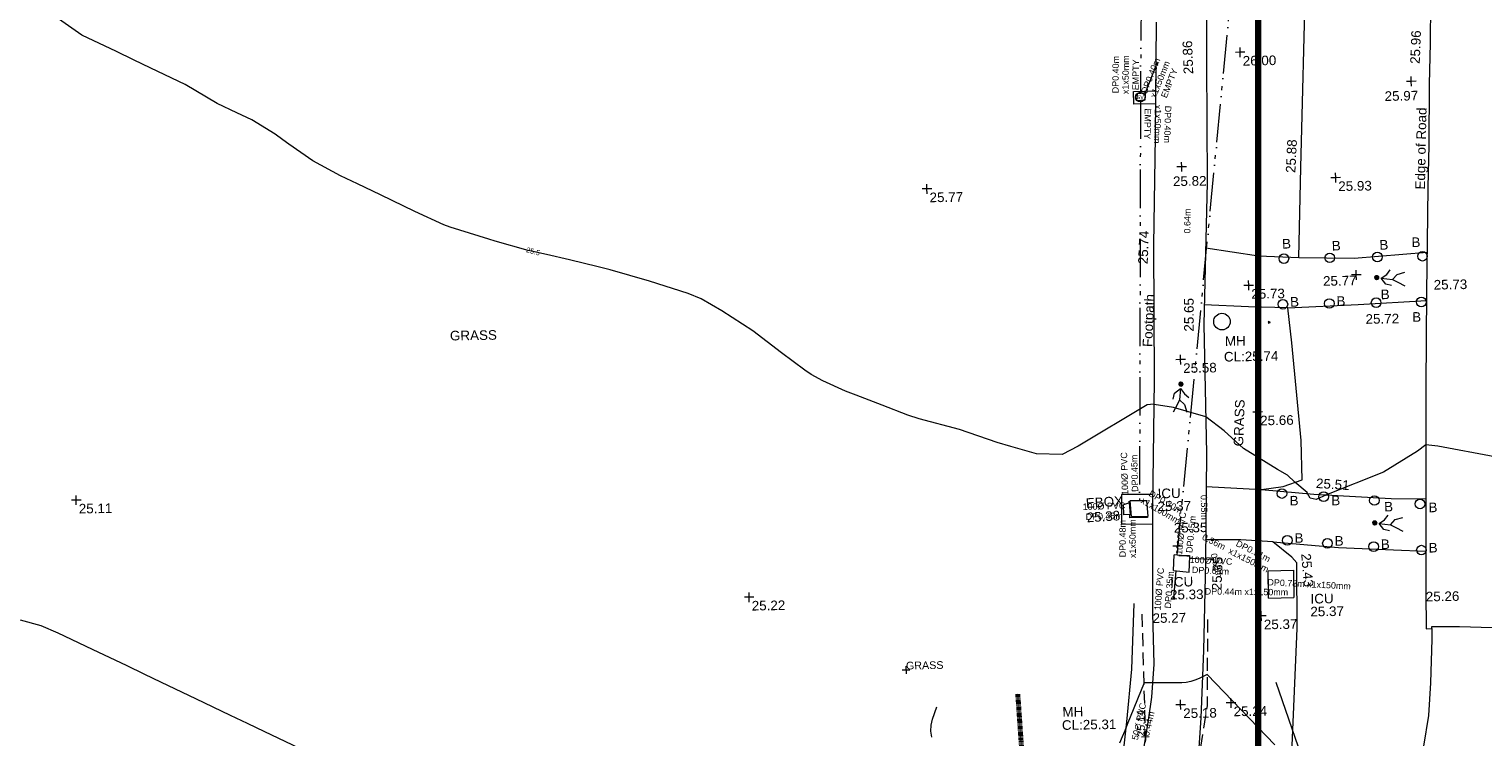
# Model space of a CAD drawing. Header units: millimetres. Extents: x -290717 to 520720, y -88450 to 287762.
# Tile 93 of 197: x -63434 to -6642, y -24564 to 3086. Entities that reach past the tile are written whole.
import ezdxf

# ---------------------------------------------------------------- set-up
doc = ezdxf.new("R2010")
doc.units = ezdxf.units.MM
for name, pattern in [('Dash 1_5mm', [3, 1.5, -1.5]), ('IMPORT-DASHED _2_', [750, 500, -250]), ('IMPORT-UG_DRAINAGE_UNIDENTIFIED_QLB2 _2_', [2700, 1500, -300, 0, -250, 150, -300, 0, -200]), ('IMPORT-UG_ELEC_LV_QLB2 _2_', [2700, 1500, -300, 0, -250, 150, -300, 0, -200]), ('IMPORT-UG_ELEC_STREET LIGHTING_QLB2 _2_', [2700, 1500, -300, 0, -250, 150, -300, 0, -200]), ('IMPORT-UG_UNIDENTIFIED_QLA _2_', [2350, 1500, -300, 0, -50, 150, -300, 0, -50])]:
    doc.linetypes.add(name, pattern=pattern)
for name, color, linetype, lineweight, true_color in [('00_TOPO_CONCRETE', 9, 'Continuous', 9, 0x808080), ('00_TOPO_ESB_BOX', 240, 'Continuous', 9, 0xff003f), ('00_TOPO_FOOTPATH', 7, 'Continuous', 9, 0xa50000), ('00_TOPO_FURN_BOLLARD', 7, 'Continuous', 9, 0x666666), ('00_TOPO_LEVEL_SPOT', 7, 'Continuous', 9, 0x666666), ('00_TOPO_SERV_IC', 5, 'Continuous', 9, 0x0000ff), ('00_TOPO_SERV_MH', 7, 'Continuous', 9, 0x666666), ('00_TOPO_SERV_STOP_VALVE', 7, 'Continuous', 9, 0x666666), ('00_UAV_FORM_LINES', 7, 'Continuous', 9, 0x666666), ('01_DTM_CONTOUR_MJR', 7, 'Continuous', 9, 0x7f3f00), ('01_DTM_CONTOUR_MNR', 7, 'Continuous', 9, 0xa5a552), ('01_DTM_CONTOUR_MNR_LABELS', 7, 'Continuous', 9, 0xa5a552), ('12333-PUM-2D-U-0001-C01 - Rev2_REVIT IMPORT_dwg', 7, 'Continuous', 9, 0x767676), ('A_RHA_Line', 7, 'Continuous', 9, 0x00a600), ('CONTOURS_MINOR', 7, 'Continuous', 9, 0x00a5a5), ('PUM-ELECTRIC-LV-QLB2', 1, 'IMPORT-UG_ELEC_LV_QLB2 _2_', 9, 0xff0000), ('PUM-ELECTRIC-MH', 1, 'Continuous', 9, 0xff0000), ('PUM-UNIDENTIFIED UTILITIES-QLA', 7, 'IMPORT-UG_UNIDENTIFIED_QLA _2_', 9, 0x52a500), ('PUM-UNIDENTIFIED-QLB2', 150, 'IMPORT-UG_DRAINAGE_UNIDENTIFIED_QLB2 _2_', 9, 0x007fff)]:
    doc.layers.add(name, color=color, linetype=linetype, lineweight=lineweight, true_color=true_color)
for name, color, linetype, lineweight in [('00_TOPO_PEDASTRIAN', 7, 'Continuous', 9), ('00_TOPO_ROAD_EDGE', 7, 'Continuous', 9), ('00_TOPO_SURFACE', 7, 'Continuous', 9), ('00_TOPO_SURVEY_TEXT', 7, 'Continuous', 9), ('CHANGE_OF_SURFACE', 7, 'IMPORT-DASHED _2_', 9), ('CHANGE_OF_SURFACE_LVL', 7, 'Continuous', 9), ('GEN-TEXT', 7, 'Continuous', 9), ('Text', 7, 'Continuous', 9), ('TEXT_TXT', 7, 'Continuous', 9)]:
    doc.layers.add(name, color=color, linetype=linetype, lineweight=lineweight)
doc.styles.add('Arial_1', font='arial.ttf', dxfattribs={"height": 250})
doc.styles.add('Arial_3', font='arial.ttf', dxfattribs={"height": 300})
doc.styles.add('Swis721 Lt BT', font='swissl.ttf', dxfattribs={"height": 400})
doc.styles.add('Swis721 Lt BT_1', font='swissl.ttf', dxfattribs={"height": 200})
doc.styles.add('Swis721 Lt BT_2', font='swissl.ttf', dxfattribs={"height": 375})

# ---------------------------------------------------------------- blocks, each defined once
blk = doc.blocks.new('12333-PUM-2D-U-0001-C01 - Rev2_REVIT IMPORT_dwg_PEDESTRIAN CROSS-2077093-Site Location Plan Existing')
at = {"layer": '00_TOPO_PEDASTRIAN', "true_color": 0xe2e2e2}
blk.add_hatch(color=254, dxfattribs=at).paths.add_polyline_path([(533890783, 725539306), (533890865, 725539318), (533890905, 725539357), (533890919, 725539412), (533890890, 725539480), (533890865, 725539506), (533890782, 725539516), (533890734, 725539488), (533890706, 725539439), (533890717, 725539357), (533890779, 725539308)])
at = {"layer": '00_TOPO_PEDASTRIAN', "color": 253, "true_color": 0xaaaaaa, "flags": 128}
for points in [[(533891382, 725539090), (533891157, 725539146), (533890989, 725539388), (533891200, 725539529), (533891340, 725539703)], [(533890989, 725539388), (533891421, 725539330), (533891608, 725539523), (533891914, 725539599)], [(533891421, 725539330), (533891634, 725539220), (533891896, 725539067)]]:
    blk.add_lwpolyline(points, dxfattribs=at)
blk = doc.blocks.new('12333-PUM-2D-U-0001-C01 - Rev2_REVIT IMPORT_dwg_PEDESTRIAN CROSS-2077094-Site Location Plan Existing')
at = {"layer": '00_TOPO_PEDASTRIAN', "true_color": 0xe2e2e2}
blk.add_hatch(color=254, dxfattribs=at).paths.add_polyline_path([(533891028, 725548886), (533891111, 725548897), (533891161, 725548963), (533891161, 725549019), (533891150, 725549045), (533891088, 725549091), (533891027, 725549095), (533890977, 725549064), (533890951, 725549018), (533890962, 725548936), (533891025, 725548887)])
at = {"layer": '00_TOPO_PEDASTRIAN', "color": 253, "true_color": 0xaaaaaa, "flags": 128}
for points in [[(533891627, 725548669), (533891402, 725548725), (533891234, 725548967), (533891446, 725549108), (533891586, 725549282)], [(533891234, 725548967), (533891666, 725548909), (533891853, 725549103), (533892159, 725549178)], [(533891666, 725548909), (533891879, 725548799), (533892141, 725548647)]]:
    blk.add_lwpolyline(points, dxfattribs=at)
blk = doc.blocks.new('12333-PUM-2D-U-0001-C01 - Rev2_REVIT IMPORT_dwg_MSL_Bollard_2-2077182-Site Location Plan Existing')
at = {"layer": '00_TOPO_FURN_BOLLARD', "color": 254, "true_color": 0xcccccc}
blk.add_circle((0, 0), 62.5, dxfattribs=at)
blk = doc.blocks.new('12333-PUM-2D-U-0001-C01 - Rev2_REVIT IMPORT_dwg_MSL_Sluice_Valve_SYM-2077186-Site Location Plan Existing')
at = {"layer": '00_TOPO_SERV_STOP_VALVE', "color": 254, "true_color": 0xcccccc}
blk.add_circle((0, 0), 500, dxfattribs=at)
at = {"layer": '00_TOPO_SERV_STOP_VALVE', "insert": (0, 199), "char_height": 400, "width": 785.11, "attachment_point": 2, "line_spacing_factor": 1.005062, "style": 'Swis721 Lt BT'}
blk.add_mtext('SV', dxfattribs=at)
blk = doc.blocks.new('12333-PUM-2D-U-0001-C01 - Rev2_REVIT IMPORT_dwg_MM-2077200-Site Location Plan Existing')
at = {"layer": '00_TOPO_LEVEL_SPOT', "color": 254, "true_color": 0xcccccc, "flags": 128}
for points in [[(0, -500), (0, 0), (-500, 0)], [(500, 0), (0, 0), (0, 500)]]:
    blk.add_lwpolyline(points, dxfattribs=at)
blk = doc.blocks.new('12333-PUM-2D-U-0001-C01 - Rev2_REVIT IMPORT_dwg_PEDESTRIAN CROSS-2077223-Site Location Plan Existing')
at = {"layer": '00_TOPO_PEDASTRIAN', "true_color": 0xe2e2e2}
blk.add_hatch(color=254, dxfattribs=at).paths.add_polyline_path([(533883339, 725544855), (533883384, 725544871), (533883415, 725544889), (533883444, 725544967), (533883412, 725545036), (533883387, 725545059), (533883305, 725545068), (533883257, 725545039), (533883227, 725544961), (533883259, 725544892), (533883284, 725544868), (533883316, 725544861)])
at = {"layer": '00_TOPO_PEDASTRIAN', "color": 253, "true_color": 0xaaaaaa, "flags": 128}
for points in [[(533883028, 725544385), (533883079, 725544611), (533883316, 725544786), (533883463, 725544577), (533883640, 725544441)], [(533883316, 725544786), (533883269, 725544352), (533883467, 725544170), (533883549, 725543866)], [(533883269, 725544352), (533883163, 725544137), (533883017, 725543871)]]:
    blk.add_lwpolyline(points, dxfattribs=at)
blk = doc.blocks.new('12333-PUM-2D-U-0001-C01 - Rev2_REVIT IMPORT_dwg_MGS62954_T2_Galway_ITM_3d_Rev1-2077680-Site Location Plan Existing')
at = {"layer": '00_TOPO_CONCRETE', "color": 254, "true_color": 0xcccccc, "flags": 128}
for points in [[(533882533, 725555925), (533881688, 725555925), (533881688, 725556420), (533882546, 725556430)], [(533882158, 725540669), (533880944, 725540690), (533880920, 725539540), (533882131, 725539530)]]:
    blk.add_lwpolyline(points, dxfattribs=at)
at = {"layer": '00_TOPO_ESB_BOX', "color": 254, "true_color": 0xcccccc}
for p, q in [((533881241, 725540357), (533881013, 725540281)), ((533881013, 725539900), (533881013, 725540281)), ((533881279, 725539900), (533881241, 725540357)), ((533881279, 725539900), (533881013, 725539900))]:
    blk.add_line(p, q, dxfattribs=at)
at = {"layer": '00_TOPO_FOOTPATH', "color": 254, "true_color": 0xcccccc, "flags": 128}
for points in [[(533882611, 725559111), (533882502, 725554645), (533882353, 725550416), (533882298, 725545119), (533882144, 725540214), (533882068, 725536033), (533882085, 725534045), (533881970, 725532760), (533881824, 725531866), (533881548, 725530338)], [(533884637, 725561693), (533884555, 725557506), (533884502, 725552823), (533884270, 725547275), (533884285, 725542234), (533884179, 725537999), (533884036, 725534543), (533883886, 725531911), (533883787, 725530740)]]:
    blk.add_lwpolyline(points, dxfattribs=at)
at = {"layer": '00_TOPO_ROAD_EDGE', "color": 254, "true_color": 0xcccccc, "flags": 128}
blk.add_lwpolyline([(533893340, 725559667), (533893302, 725558103), (533893237, 725556512), (533893179, 725554131), (533893114, 725552476), (533893053, 725550352), (533892988, 725548400), (533892896, 725544716), (533892877, 725543332), (533892855, 725541983), (533892810, 725539516), (533892779, 725537769), (533892754, 725536689), (533892741, 725535243), (533892968, 725535246), (533892964, 725534836), (533892885, 725533122), (533892777, 725531849), (533892568, 725530658)], dxfattribs=at)
at = {"layer": '00_TOPO_SERV_IC', "color": 254, "true_color": 0xcccccc}
for p, q in [((533881317, 725539824), (533881279, 725540434)), ((533881927, 725540434), (533881279, 725540434)), ((533881965, 725539824), (533881927, 725540434)), ((533881317, 725539824), (533881965, 725539824)), ((533882918, 725537690), (533882956, 725538300)), ((533883565, 725538224), (533882956, 725538300)), ((533883527, 725537614), (533883565, 725538224)), ((533882918, 725537690), (533883527, 725537614)), ((533886613, 725536547), (533886613, 725537614)), ((533886613, 725537614), (533887604, 725537614)), ((533887604, 725537614), (533887604, 725536547)), ((533886613, 725536547), (533887604, 725536547))]:
    blk.add_line(p, q, dxfattribs=at)
at = {"layer": '00_TOPO_SERV_MH', "color": 254, "true_color": 0xcccccc}
blk.add_circle((533884982, 725547377), 325, dxfattribs=at)
at = {"layer": '00_TOPO_SURFACE', "color": 254, "true_color": 0xcccccc, "flags": 128}
for points in [[(533884395, 725550270), (533886455, 725549919), (533888022, 725549834), (533888164, 725553335), (533888827, 725568611), (533889114, 725582574), (533891921, 725583102), (533894113, 725583451)], [(533888022, 725549834), (533890190, 725549770), (533893039, 725549950)], [(533884253, 725540951), (533886413, 725540798), (533887256, 725540896), (533888002, 725541138), (533887998, 725542685), (533887699, 725546494), (533887564, 725547866), (533886027, 725547931), (533884302, 725548040)], [(533887564, 725547866), (533890310, 725547950), (533892979, 725548059)], [(533886413, 725540798), (533888450, 725540580), (533891470, 725540350), (533892824, 725540310)], [(533890042, 725527771), (533890971, 725529341), (533891157, 725529805), (533890625, 725530022), (533889820, 725530241), (533888384, 725530427), (533887409, 725530463), (533887710, 725535337), (533887736, 725537909), (533887555, 725538127), (533886819, 725538740), (533885575, 725538838), (533884201, 725538867)], [(533886819, 725538740), (533889380, 725538470), (533891530, 725538340), (533892787, 725538270)], [(533892968, 725535246), (533892970, 725535320), (533894050, 725535300), (533895324, 725535250), (533896500, 725535200), (533897328, 725535190), (533897513, 725535180), (533897795, 725535180)]]:
    blk.add_lwpolyline(points, dxfattribs=at)
at = {"layer": '00_UAV_FORM_LINES', "color": 254, "true_color": 0xcccccc, "flags": 128}
blk.add_lwpolyline([(533881342, 725536432), (533881209, 725533869), (533880982, 725531808), (533880824, 725530645), (533880704, 725530140), (533880358, 725529112), (533880254, 725528794), (533880091, 725528507), (533879881, 725528353), (533879481, 725528310), (533879165, 725528240), (533879023, 725528117), (533878957, 725527975), (533878898, 725527762), (533878802, 725527506), (533878660, 725527327), (533878378, 725527221), (533877930, 725527232), (533874072, 725527288), (533869429, 725527501), (533864557, 725527459), (533859659, 725527468), (533857375, 725527502)], dxfattribs=at)
at = {"layer": '01_DTM_CONTOUR_MJR', "color": 254, "true_color": 0xcccccc, "flags": 128}
blk.add_lwpolyline([(533848650, 725531340), (533847317, 725532007), (533846650, 725532340), (533845983, 725532673), (533844650, 725533340), (533843317, 725534007), (533842650, 725534340), (533841983, 725534673), (533840650, 725535340), (533839317, 725536007), (533838650, 725536296), (533837850, 725536540)], dxfattribs=at)
at = {"layer": '01_DTM_CONTOUR_MNR', "color": 254, "true_color": 0xcccccc, "flags": 128}
blk.add_lwpolyline([(533895550, 725541910), (533893324, 725542359), (533892860, 725542430), (533892529, 725542178), (533891187, 725541383), (533888950, 725540540), (533888543, 725540370), (533888305, 725540416), (533888200, 725540610), (533888197, 725540648), (533887720, 725541050), (533887441, 725541337), (533887046, 725541556), (533885738, 725542410), (533884997, 725543113), (533884280, 725543670), (533883029, 725544061), (533882271, 725544183), (533882270, 725544200), (533882009, 725544174), (533879283, 725542607), (533878650, 725542297), (533877650, 725542340), (533876650, 725542644), (533876113, 725542803), (533874650, 725543340), (533873094, 725543784), (533872650, 725543931), (533871650, 725544340), (533870650, 725544749), (533870228, 725544918), (533869346, 725545340), (533868900, 725545590), (533868650, 725545759), (533867761, 725546451), (533866650, 725547340), (533865449, 725548139), (533864650, 725548622), (533864149, 725548839), (533862650, 725549340), (533861122, 725549812), (533860650, 725549936), (533859538, 725550228), (533858650, 725550454), (533858119, 725550581), (533857935, 725550625), (533856650, 725551007), (533856401, 725551091), (533855650, 725551340), (533854899, 725551589), (533854650, 725551690), (533853538, 725552228), (533852650, 725552676), (533852205, 725552895), (533851317, 725553340), (533850872, 725553562), (533850650, 725553672), (533849584, 725554274), (533848650, 725554942), (533848428, 725555118), (533848132, 725555340), (533847223, 725555913), (533846650, 725556197), (533845887, 725556577), (533844650, 725557340), (533843317, 725558007), (533842650, 725558340), (533841983, 725558673), (533840650, 725559340), (533839494, 725560184)], dxfattribs=at)
for name, p, xscale, yscale, zscale in [('12333-PUM-2D-U-0001-C01 - Rev2_REVIT IMPORT_dwg_MM-2077200-Site Location Plan Existing', (533885874, 725557883), 0.375, 0.375, 0.375), ('12333-PUM-2D-U-0001-C01 - Rev2_REVIT IMPORT_dwg_MM-2077200-Site Location Plan Existing', (533892540, 725556630), 0.375, 0.375, 0.375), ('12333-PUM-2D-U-0001-C01 - Rev2_REVIT IMPORT_dwg_MSL_Sluice_Valve_SYM-2077186-Site Location Plan Existing', (533881943, 725556200), 0.375, 0.375, 0.375), ('12333-PUM-2D-U-0001-C01 - Rev2_REVIT IMPORT_dwg_MM-2077200-Site Location Plan Existing', (533883514, 725553448), 0.375, 0.375, 0.375), ('12333-PUM-2D-U-0001-C01 - Rev2_REVIT IMPORT_dwg_MM-2077200-Site Location Plan Existing', (533873550, 725552760), 0.375, 0.375, 0.375), ('12333-PUM-2D-U-0001-C01 - Rev2_REVIT IMPORT_dwg_MM-2077200-Site Location Plan Existing', (533889520, 725552920), 0.375, 0.375, 0.375), ('12333-PUM-2D-U-0001-C01 - Rev2_REVIT IMPORT_dwg_MSL_Bollard_2-2077182-Site Location Plan Existing', (533887443, 725549794), 3, 3, 3), ('12333-PUM-2D-U-0001-C01 - Rev2_REVIT IMPORT_dwg_MSL_Bollard_2-2077182-Site Location Plan Existing', (533889235, 725549794), 3, 3, 3), ('12333-PUM-2D-U-0001-C01 - Rev2_REVIT IMPORT_dwg_MSL_Bollard_2-2077182-Site Location Plan Existing', (533891096, 725549794), 3, 3, 3), ('12333-PUM-2D-U-0001-C01 - Rev2_REVIT IMPORT_dwg_MSL_Bollard_2-2077182-Site Location Plan Existing', (533892857, 725549794), 3, 3, 3), ('12333-PUM-2D-U-0001-C01 - Rev2_REVIT IMPORT_dwg_MM-2077200-Site Location Plan Existing', (533890260, 725549110), 0.375, 0.375, 0.375), ('12333-PUM-2D-U-0001-C01 - Rev2_REVIT IMPORT_dwg_MM-2077200-Site Location Plan Existing', (533886050, 725548770), 0.375, 0.375, 0.375), ('12333-PUM-2D-U-0001-C01 - Rev2_REVIT IMPORT_dwg_MSL_Bollard_2-2077182-Site Location Plan Existing', (533887372, 725548012), 3, 3, 3), ('12333-PUM-2D-U-0001-C01 - Rev2_REVIT IMPORT_dwg_MSL_Bollard_2-2077182-Site Location Plan Existing', (533889185, 725548010), 3, 3, 3), ('12333-PUM-2D-U-0001-C01 - Rev2_REVIT IMPORT_dwg_MSL_Bollard_2-2077182-Site Location Plan Existing', (533891015, 725548009), 3, 3, 3), ('12333-PUM-2D-U-0001-C01 - Rev2_REVIT IMPORT_dwg_MSL_Bollard_2-2077182-Site Location Plan Existing', (533892782, 725548007), 3, 3, 3), ('12333-PUM-2D-U-0001-C01 - Rev2_REVIT IMPORT_dwg_MM-2077200-Site Location Plan Existing', (533883339, 725545920), 0.375, 0.375, 0.375), ('12333-PUM-2D-U-0001-C01 - Rev2_REVIT IMPORT_dwg_MM-2077200-Site Location Plan Existing', (533886310, 725543821), 0.375, 0.375, 0.375), ('12333-PUM-2D-U-0001-C01 - Rev2_REVIT IMPORT_dwg_MM-2077200-Site Location Plan Existing', (533840109, 725541183), 0.375, 0.375, 0.375), ('12333-PUM-2D-U-0001-C01 - Rev2_REVIT IMPORT_dwg_MSL_Bollard_2-2077182-Site Location Plan Existing', (533887205, 725540619), 3, 3, 3), ('12333-PUM-2D-U-0001-C01 - Rev2_REVIT IMPORT_dwg_MSL_Bollard_2-2077182-Site Location Plan Existing', (533888834, 725540468), 3, 3, 3), ('12333-PUM-2D-U-0001-C01 - Rev2_REVIT IMPORT_dwg_MSL_Bollard_2-2077182-Site Location Plan Existing', (533890813, 725540286), 3, 3, 3), ('12333-PUM-2D-U-0001-C01 - Rev2_REVIT IMPORT_dwg_MSL_Bollard_2-2077182-Site Location Plan Existing', (533892592, 725540121), 3, 3, 3), ('12333-PUM-2D-U-0001-C01 - Rev2_REVIT IMPORT_dwg_MM-2077200-Site Location Plan Existing', (533883102, 725538633), 0.375, 0.375, 0.375), ('12333-PUM-2D-U-0001-C01 - Rev2_REVIT IMPORT_dwg_MSL_Bollard_2-2077182-Site Location Plan Existing', (533887384, 725538787), 3, 3, 3), ('12333-PUM-2D-U-0001-C01 - Rev2_REVIT IMPORT_dwg_MSL_Bollard_2-2077182-Site Location Plan Existing', (533888949, 725538646), 3, 3, 3), ('12333-PUM-2D-U-0001-C01 - Rev2_REVIT IMPORT_dwg_MSL_Bollard_2-2077182-Site Location Plan Existing', (533890751, 725538484), 3, 3, 3), ('12333-PUM-2D-U-0001-C01 - Rev2_REVIT IMPORT_dwg_MSL_Bollard_2-2077182-Site Location Plan Existing', (533892616, 725538316), 3, 3, 3), ('12333-PUM-2D-U-0001-C01 - Rev2_REVIT IMPORT_dwg_MM-2077200-Site Location Plan Existing', (533866326, 725536934), 0.375, 0.375, 0.375), ('12333-PUM-2D-U-0001-C01 - Rev2_REVIT IMPORT_dwg_MM-2077200-Site Location Plan Existing', (533886315, 725535853), 0.375, 0.375, 0.375), ('12333-PUM-2D-U-0001-C01 - Rev2_REVIT IMPORT_dwg_MM-2077200-Site Location Plan Existing', (533883106, 725532439), 0.375, 0.375, 0.375), ('12333-PUM-2D-U-0001-C01 - Rev2_REVIT IMPORT_dwg_MM-2077200-Site Location Plan Existing', (533885075, 725532478), 0.375, 0.375, 0.375)]:
    blk.add_blockref(name, p, dxfattribs=dict(xscale=xscale, yscale=yscale, zscale=zscale))
for name in ['12333-PUM-2D-U-0001-C01 - Rev2_REVIT IMPORT_dwg_PEDESTRIAN CROSS-2077094-Site Location Plan Existing', '12333-PUM-2D-U-0001-C01 - Rev2_REVIT IMPORT_dwg_PEDESTRIAN CROSS-2077223-Site Location Plan Existing', '12333-PUM-2D-U-0001-C01 - Rev2_REVIT IMPORT_dwg_PEDESTRIAN CROSS-2077093-Site Location Plan Existing']:
    blk.add_blockref(name, (0, 0))
at = {"layer": '00_TOPO_ESB_BOX', "color": 251, "true_color": 0x666666, "char_height": 375, "attachment_point": 1, "rotation": 2.7484, "line_spacing_factor": 1.005062, "style": 'Swis721 Lt BT_2'}
for s, insert, width in [('EBOX', (533879531, 725540565), 1619.37), ('25.38', (533879553, 725540002), 1495.9)]:
    blk.add_mtext(s, dxfattribs=dict(at, insert=insert, width=width))
at = {"layer": '00_TOPO_FOOTPATH', "color": 251, "true_color": 0x666666, "char_height": 375, "attachment_point": 1, "line_spacing_factor": 1.005062, "style": 'Swis721 Lt BT_2'}
for s, insert, width, rotation in [('25.86', (533883654, 725557060), 1495.9, 91.1077), ('25.74', (533881744, 725549682), 1495.9, 86.9484), ('Footpath', (533881862, 725546449), 2436.18, 86.4516), ('25.65', (533883497, 725547011), 1495.9, 89.0791), ('25.35', (533884402, 725536898), 1495.9, 86.7908)]:
    blk.add_mtext(s, dxfattribs=dict(at, insert=insert, width=width, rotation=rotation))
at = {"layer": '00_TOPO_FOOTPATH', "color": 251, "true_color": 0x666666, "insert": (533882068, 725536028), "char_height": 375, "width": 1495.9, "attachment_point": 1, "line_spacing_factor": 1.005062, "style": 'Swis721 Lt BT_2'}
blk.add_mtext('25.27', dxfattribs=at)
at = {"layer": '00_TOPO_FURN_BOLLARD', "char_height": 375, "width": 398.91, "attachment_point": 1, "line_spacing_factor": 1.005062, "style": 'Swis721 Lt BT_2'}
for insert in [(533887381, 725550562), (533889321, 725550452), (533891183, 725550452), (533892437, 725550532), (533887655, 725548287), (533889467, 725548285), (533891198, 725548517), (533892414, 725547614), (533887500, 725540523), (533889128, 725540500), (533891188, 725540224), (533892921, 725540164), (533887667, 725539061), (533889232, 725538920), (533891033, 725538758), (533892899, 725538590)]:
    blk.add_mtext('B', dxfattribs=dict(at, insert=insert))
at = {"layer": '00_TOPO_LEVEL_SPOT', "char_height": 375, "width": 1495.9, "attachment_point": 1, "line_spacing_factor": 1.005062, "style": 'Swis721 Lt BT_2'}
for s, insert in [('26.00', (533885969, 725557735)), ('25.97', (533891488, 725556259)), ('25.82', (533883163, 725553077)), ('25.93', (533889615, 725552773)), ('25.77', (533873645, 725552612)), ('25.77', (533888955, 725549080)), ('25.73', (533886145, 725548623)), ('25.58', (533883434, 725545773)), ('25.66', (533886405, 725543674)), ('25.11', (533840204, 725541035)), ('25.35', (533882959, 725539542)), ('25.22', (533866421, 725536786)), ('25.37', (533886410, 725535705)), ('25.18', (533883201, 725532292)), ('25.24', (533885170, 725532330))]:
    blk.add_mtext(s, dxfattribs=dict(at, insert=insert))
at = {"layer": '00_TOPO_ROAD_EDGE', "color": 251, "true_color": 0x666666, "char_height": 375, "attachment_point": 1, "line_spacing_factor": 1.005062, "style": 'Swis721 Lt BT_2'}
for s, insert, width, rotation in [('25.96', (533892505, 725557321), 1495.9, 86.78), ('Edge of Road', (533892621, 725552407), 3746.88, 87.8281)]:
    blk.add_mtext(s, dxfattribs=dict(at, insert=insert, width=width, rotation=rotation))
at = {"layer": '00_TOPO_ROAD_EDGE', "color": 251, "true_color": 0x666666, "char_height": 375, "width": 1495.9, "attachment_point": 1, "line_spacing_factor": 1.005062, "style": 'Swis721 Lt BT_2'}
for s, insert in [('25.73', (533893275, 725548857)), ('25.26', (533892754, 725536684))]:
    blk.add_mtext(s, dxfattribs=dict(at, insert=insert))
at = {"layer": '00_TOPO_SERV_IC', "color": 251, "true_color": 0x666666, "char_height": 375, "attachment_point": 1, "line_spacing_factor": 1.005062, "style": 'Swis721 Lt BT_2'}
for s, insert, width in [('ICU', (533882351, 725540893), 1021.01), ('25.37', (533882338, 725540392), 1495.9), ('ICU', (533882779, 725537431), 1021.01), ('25.33', (533882765, 725536930), 1495.9), ('25.37', (533888236, 725536176), 1495.9), ('ICU', (533888250, 725536677), 1021.01)]:
    blk.add_mtext(s, dxfattribs=dict(at, insert=insert, width=width))
at = {"layer": '00_TOPO_SERV_MH', "char_height": 375, "attachment_point": 1, "line_spacing_factor": 1.005062, "style": 'Swis721 Lt BT_2'}
for s, insert, width in [('MH', (533885082, 725546800), 949.78), ('CL:25.74', (533885033, 725546188), 2440.93), ('MH', (533878483, 725532427), 949.78), ('CL:25.31', (533878455, 725531913), 2440.93)]:
    blk.add_mtext(s, dxfattribs=dict(at, insert=insert, width=width))
at = {"layer": '00_TOPO_SURFACE', "color": 251, "true_color": 0x666666, "char_height": 375, "width": 1495.9, "attachment_point": 1, "line_spacing_factor": 1.005062, "style": 'Swis721 Lt BT_2'}
for s, insert, rotation in [('25.88', (533887573, 725553150), 86.2278), ('25.51', (533888561, 725541190), 355.2784), ('25.43', (533888290, 725538276), 273.8483)]:
    blk.add_mtext(s, dxfattribs=dict(at, insert=insert, rotation=rotation))
at = {"layer": '00_TOPO_SURFACE', "color": 251, "true_color": 0x666666, "insert": (533890591, 725547565), "char_height": 375, "width": 1495.9, "attachment_point": 1, "line_spacing_factor": 1.005062, "style": 'Swis721 Lt BT_2'}
blk.add_mtext('25.72', dxfattribs=at)
at = {"layer": '00_TOPO_SURVEY_TEXT', "color": 251, "true_color": 0x666666, "insert": (533854818, 725547540), "char_height": 375, "width": 2018.28, "attachment_point": 1, "line_spacing_factor": 1.005062, "style": 'Swis721 Lt BT_2'}
blk.add_mtext('GRASS', dxfattribs=at)
at = {"layer": '00_TOPO_SURVEY_TEXT', "color": 251, "true_color": 0x666666, "insert": (533885347, 725542503), "char_height": 375, "width": 2018.28, "attachment_point": 1, "rotation": 87.0409, "line_spacing_factor": 1.005062, "style": 'Swis721 Lt BT_2'}
blk.add_mtext('GRASS', dxfattribs=at)
at = {"layer": '01_DTM_CONTOUR_MNR_LABELS', "color": 251, "true_color": 0x666666, "insert": (533858153, 725550686), "char_height": 200, "width": 620.51, "attachment_point": 2, "rotation": 344.0463, "line_spacing_factor": 1.005062, "style": 'Swis721 Lt BT_1'}
blk.add_mtext('25.5', dxfattribs=at)
blk = doc.blocks.new('12333-PUM-2D-U-0001-C01 - Rev2_REVIT IMPORT_dwg_SPOT-2077713-Site Location Plan Existing')
at = {"layer": 'Text', "color": 253, "true_color": 0xaaaaaa}
for p, q in [((-500, 0), (500, 0)), ((0, 500), (0, -500))]:
    blk.add_line(p, q, dxfattribs=at)
blk = doc.blocks.new('12333-PUM-2D-U-0001-C01 - Rev2_REVIT IMPORT_dwg_SPOT-2077769-Site Location Plan Existing')
at = {"layer": 'CHANGE_OF_SURFACE_LVL', "color": 253, "true_color": 0xaaaaaa}
for p, q in [((-500, 0), (500, 0)), ((0, 500), (0, -500))]:
    blk.add_line(p, q, dxfattribs=at)
blk = doc.blocks.new('12333-PUM-2D-U-0001-C01 - Rev2_REVIT IMPORT_dwg-1620468-Site Location Plan Existing')
at = {"layer": 'CHANGE_OF_SURFACE', "color": 253, "true_color": 0xaaaaaa, "flags": 128}
for points in [[(238028, -91798), (238609, -90940), (239457, -89054), (240238, -87027), (240626, -85288), (240629, -83982), (240583, -79783)], [(243130, -80104), (243061, -83477), (242488, -86712), (241822, -89053), (240798, -91880)]]:
    blk.add_lwpolyline(points, dxfattribs=at)
at = {"layer": 'CONTOURS_MINOR', "color": 254, "true_color": 0xaae1e1, "flags": 128}
for points in [[(245758, -82591), (246822, -85856)], [(245676, -85037), (243088, -82251), (242765, -82405), (242601, -82469), (242433, -82518), (242260, -82543), (242084, -82553), (240618, -82531), (239928, -84147), (239824, -84388), (239718, -84629), (239610, -84869)], [(232291, -84507), (232250, -84276), (232267, -84042), (232322, -83806), (232498, -83331)]]:
    blk.add_lwpolyline(points, dxfattribs=at)
at = {"layer": 'GEN-TEXT', "color": 253, "true_color": 0xaaaaaa}
for p, q in [((241503, -58408), (241574, -58337)), ((241574, -58408), (241503, -58337)), ((245708, -68574), (245779, -68503)), ((245779, -68574), (245708, -68503)), ((243312, -77790), (243383, -77719)), ((243383, -77790), (243312, -77719)), ((241802, -79263), (241873, -79192)), ((241873, -79263), (241802, -79192))]:
    blk.add_line(p, q, dxfattribs=at)
at = {"layer": 'PUM-ELECTRIC-MH', "color": 21, "true_color": 0xffaaaa, "flags": 128}
for points in [[(240155, -75499), (240153, -75427), (240200, -75427)], [(240858, -76030), (240859, -76077), (240167, -76075), (240165, -75954)]]:
    blk.add_lwpolyline(points, dxfattribs=at)
at = {"layer": 'PUM-UNIDENTIFIED UTILITIES-QLA', "color": 9, "true_color": 0xc5e1aa, "flags": 128}
blk.add_lwpolyline([(241037, -59781), (240727, -59794), (240752, -59505), (241062, -59492)], close=True, dxfattribs=at)
blk.add_lwpolyline([(242062, -77578), (242475, -77589), (242472, -77629)], dxfattribs=at)
at = {"layer": 'PUM-UNIDENTIFIED-QLB2', "color": 141, "true_color": 0xaad4ff}
for p, q in [((241993, -77569), (249644, -10264)), ((241695, -28946), (240871, -59500)), ((241061, -59511), (241538, -58372)), ((240868, -59788), (240559, -75421)), ((242481, -77696), (243347, -77754)), ((241837, -79227), (241943, -78177))]:
    blk.add_line(p, q, dxfattribs=at)
blk.add_blockref('12333-PUM-2D-U-0001-C01 - Rev2_REVIT IMPORT_dwg_MGS62954_T2_Galway_ITM_3d_Rev1-2077680-Site Location Plan Existing', (-533641080, -725615854))
at = {"xscale": 0.3, "yscale": 0.3, "zscale": 0.3}
for name, p in [('12333-PUM-2D-U-0001-C01 - Rev2_REVIT IMPORT_dwg_SPOT-2077713-Site Location Plan Existing', (231323, -81864)), ('12333-PUM-2D-U-0001-C01 - Rev2_REVIT IMPORT_dwg_SPOT-2077769-Site Location Plan Existing', (240628, -84635))]:
    blk.add_blockref(name, p, dxfattribs=at)
at = {"layer": 'CHANGE_OF_SURFACE_LVL', "insert": (240312, -84638), "char_height": 300, "width": 1256.11, "attachment_point": 1, "rotation": 90.6262, "line_spacing_factor": 0.941778, "style": 'Arial_3'}
blk.add_mtext('25.14', dxfattribs=at)
at = {"layer": 'PUM-ELECTRIC-LV-QLB2', "char_height": 250, "attachment_point": 2, "line_spacing_factor": 0.941778, "style": 'Arial_1'}
for s, insert, width, rotation in [('0.64m', (242490, -64524), 1160.03, 88.6816), ('DP0.30m\\Px1x100mm', (241649, -75381), 2038.46, 328.6393), ('0.55m', (243204, -75719), 1160.03, 270.29), ('DP0.48m\\Px1x50mm', (239745, -76887), 1805.84, 89.2367), (' 0.36m', (243450, -76942), 1276.33, 332.1821), ('DP0.51m\\Px1x150mm', (245024, -77352), 2038.46, 332.1821), ('0.50m', (243644, -77968), 1160.03, 283.2056), ('DP0.44m x1x150mm', (244677, -78922), 3893.28, 358.3397), ('DP0.78m x1x150mm', (247135, -78667), 3893.28, 356.0885), ('50∅ PVC\\P0.44m', (240263, -84007), 1778.3, 76.0723)]:
    blk.add_mtext(s, dxfattribs=dict(at, insert=insert, width=width, rotation=rotation))
at = {"layer": 'PUM-UNIDENTIFIED-QLB2', "char_height": 250, "attachment_point": 2, "line_spacing_factor": 0.941778, "style": 'Arial_1'}
for s, insert, width, rotation in [('DP0.40m\\Px1x50mm\\PEMPTY', (239788, -58756), 1805.84, 88.4552), ('DP0.40m\\Px1x50mm\\PEMPTY', (241167, -58776), 1805.84, 67.249), ('DP0.40m\\Px1x50mm\\PEMPTY', (242041, -60742), 1805.84, 267.5634), ('100Ø PVC\\PDP0.45m', (239865, -74348), 1995.61, 90.6395), ('100Ø PVC\\PDP0.45m', (239165, -75480), 1995.61, 0.6395), ('100Ø PVC\\PDP0.45m', (242028, -76708), 1995.61, 83.5145), ('100Ø PVC\\PDP0.65m', (243319, -77680), 1995.61, 356.1121), ('100Ø PVC\\PDP0.35m', (241141, -78866), 1995.61, 84.2544)]:
    blk.add_mtext(s, dxfattribs=dict(at, insert=insert, width=width, rotation=rotation))
at = {"layer": 'TEXT_TXT', "insert": (231323, -81549), "char_height": 300, "width": 1751.95, "attachment_point": 1, "line_spacing_factor": 0.941778, "style": 'Arial_3'}
blk.add_mtext('GRASS', dxfattribs=at)

msp = doc.modelspace()

# ---------------------------------------------------------------- linework, layer by layer
at = {"layer": 'A_RHA_Line', "color": 1, "lineweight": 140, "true_color": 0xff0000}
msp.add_line((-15425, -30999), (-15425, 57984), dxfattribs=at)
at = {"layer": 'A_RHA_Line', "color": 30, "linetype": 'Dash 1_5mm', "lineweight": 70, "true_color": 0xff8000}
msp.add_line((-21789, -66121), (-24813, -22876), dxfattribs=at)
msp.add_line((-21789, -66121), (-24813, -22876), dxfattribs=at)

# ---------------------------------------------------------------- block references
at = {"layer": '12333-PUM-2D-U-0001-C01 - Rev2_REVIT IMPORT_dwg', "color": 254, "linetype": 'IMPORT-UG_ELEC_STREET LIGHTING_QLB2 _2_', "true_color": 0xffd4d4, "rotation": 0.9999999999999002}
msp.add_blockref('12333-PUM-2D-U-0001-C01 - Rev2_REVIT IMPORT_dwg-1620468-Site Location Plan Existing', (-261895, 55870), dxfattribs=at)

doc.saveas('drawing.dxf')
